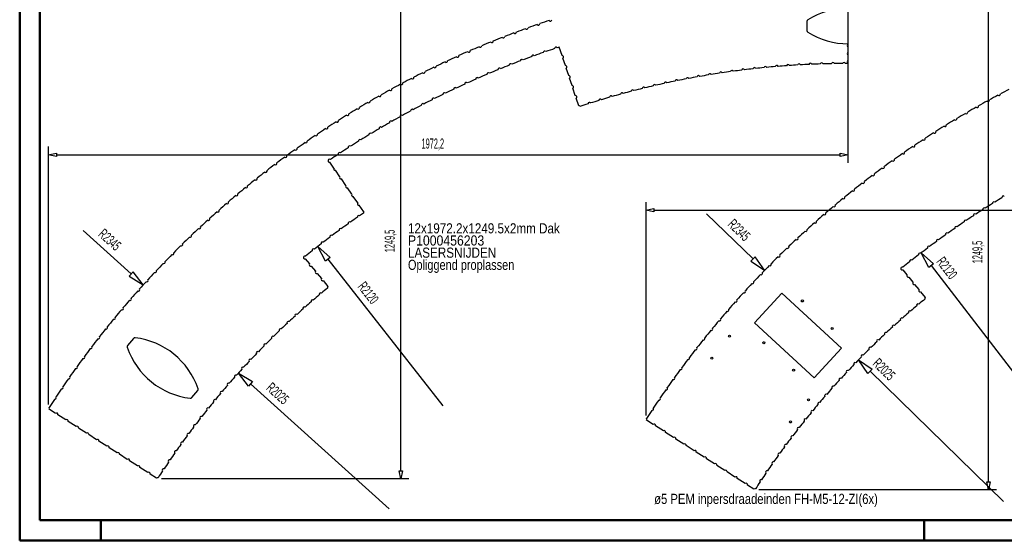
# Model space of a CAD drawing. Extents: x -12664 to -8584, y 4186 to 7036.
# Tile 1 of 35: x -12664 to -10237, y 4186 to 5471. Entities that reach past the tile are written whole.
import ezdxf
from ezdxf.enums import TextEntityAlignment as Align

# ---------------------------------------------------------------- set-up
doc = ezdxf.new("R2010")
doc.units = 0
doc.header["$MEASUREMENT"] = 0
for name, color, linetype in [('DIM49', 4, 'CONTINUOUS'), ('LE_GREEN', 3, 'CONTINUOUS'), ('TXT_ALL', 7, 'CONTINUOUS'), ('TXT_DIM49', 2, 'CONTINUOUS')]:
    doc.layers.add(name, color=color, linetype=linetype)
doc.layers.add('LE_ALL', color=7, linetype='CONTINUOUS', lineweight=50)

# ---------------------------------------------------------------- blocks, each defined once
blk = doc.blocks.new('_D20', base_point=(-12593.8, 4511.1))
at = {"layer": 'DIM49', "color": 1}
for p, q in [((-10621.5, 5117.5), (-10621.5, 5577.5)), ((-12593.8, 5157.5), (-12593.8, 4521.1)), ((-12593.8, 5137.5), (-12573.8, 5141.5)), ((-12573.8, 5133.5), (-12593.8, 5137.5)), ((-12573.8, 5141.5), (-12573.8, 5133.5)), ((-12573.8, 5137.5), (-10641.5, 5137.5)), ((-10641.5, 5133.5), (-10641.5, 5141.5)), ((-10641.5, 5141.5), (-10621.5, 5137.5)), ((-10621.5, 5137.5), (-10641.5, 5133.5))]:
    blk.add_line(p, q, dxfattribs=at)
at = {"layer": 'TXT_DIM49', "width": 0.526}
blk.add_text('1972,2', height=25, rotation=0, dxfattribs=at).set_placement((-11645.8, 5152.5), align=Align.CENTER)
blk = doc.blocks.new('_D21', base_point=(-12324.6, 4338))
at = {"layer": 'DIM49', "color": 1}
for p, q in [((-11744.6, 5587.5), (-10631.5, 5587.5)), ((-11728.6, 5567.5), (-11724.6, 5587.5)), ((-11724.6, 5587.5), (-11720.6, 5567.5)), ((-11720.6, 5567.5), (-11728.6, 5567.5)), ((-11724.6, 4358), (-11724.6, 5567.5)), ((-11724.6, 4338), (-11728.6, 4358)), ((-11728.6, 4358), (-11720.6, 4358)), ((-11720.6, 4358), (-11724.6, 4338)), ((-11704.6, 4338), (-12314.6, 4338))]:
    blk.add_line(p, q, dxfattribs=at)
at = {"layer": 'TXT_DIM49', "width": 0.526}
blk.add_text('1249,5', height=25, rotation=90, dxfattribs=at).set_placement((-11739.6, 4924.7), align=Align.CENTER)
blk = doc.blocks.new('_D22', base_point=(-12125, 4599))
at = {"layer": 'DIM49', "color": 1}
for p, q in [((-12125, 4599), (-12090.3, 4577.8)), ((-12100.4, 4566.7), (-12125, 4599)), ((-12090.3, 4577.8), (-12100.4, 4566.7)), ((-12095.3, 4572.2), (-11753.8, 4264.1))]:
    blk.add_line(p, q, dxfattribs=at)
at = {"layer": 'TXT_DIM49', "width": 0.602}
blk.add_text('R2025', height=25, rotation=317.9425, dxfattribs=at).set_placement((-12036.4, 4539.3), align=Align.CENTER)
blk = doc.blocks.new('_D23', base_point=(-12359.8, 4816.5))
at = {"layer": 'DIM49', "color": 1}
for p, q in [((-12389.5, 4843.3), (-12508.1, 4950.7)), ((-12384.5, 4848.9), (-12394.5, 4837.8)), ((-12394.5, 4837.8), (-12359.8, 4816.5)), ((-12359.8, 4816.5), (-12384.5, 4848.9))]:
    blk.add_line(p, q, dxfattribs=at)
at = {"layer": 'TXT_DIM49', "width": 0.602}
blk.add_text('R2345', height=25, rotation=317.8405, dxfattribs=at).set_placement((-12450.4, 4918.7), align=Align.CENTER)
blk = doc.blocks.new('_D24', base_point=(-11929.2, 4911.2))
at = {"layer": 'DIM49', "color": 1}
for p, q in [((-11929.2, 4911.2), (-11898.6, 4884.3)), ((-11910.4, 4875.1), (-11929.2, 4911.2)), ((-11898.6, 4884.3), (-11910.4, 4875.1)), ((-11904.5, 4879.7), (-11620.8, 4517.6))]:
    blk.add_line(p, q, dxfattribs=at)
at = {"layer": 'TXT_DIM49', "width": 0.578}
blk.add_text('R2120', height=25, rotation=308.0849, dxfattribs=at).set_placement((-11814.6, 4789.2), align=Align.CENTER)
blk = doc.blocks.new('_D25', base_point=(-11121, 4483.9))
at = {"layer": 'DIM49', "color": 1}
for p, q in [((-9148.7, 4980.6), (-9148.7, 5550.3)), ((-11121, 5020.6), (-11121, 4493.9)), ((-11121, 5000.6), (-11101, 5004.6)), ((-11101, 4996.6), (-11121, 5000.6)), ((-11101, 5004.6), (-11101, 4996.6)), ((-11101, 5000.6), (-9168.7, 5000.6)), ((-9168.7, 4996.6), (-9168.7, 5004.6)), ((-9168.7, 5004.6), (-9148.7, 5000.6)), ((-9148.7, 5000.6), (-9168.7, 4996.6))]:
    blk.add_line(p, q, dxfattribs=at)
at = {"layer": 'TXT_DIM49', "width": 0.526}
blk.add_text('1972,2', height=25, rotation=360, dxfattribs=at).set_placement((-10173, 5015.6), align=Align.CENTER)
blk = doc.blocks.new('_D26', base_point=(-10851.8, 4310.8))
at = {"layer": 'DIM49', "color": 1}
for p, q in [((-10295.8, 5560.3), (-9158.7, 5560.3)), ((-10279.8, 5540.3), (-10275.8, 5560.3)), ((-10275.8, 5560.3), (-10271.8, 5540.3)), ((-10271.8, 5540.3), (-10279.8, 5540.3)), ((-10275.8, 4330.8), (-10275.8, 5540.3)), ((-10275.8, 4310.8), (-10279.8, 4330.8)), ((-10279.8, 4330.8), (-10271.8, 4330.8)), ((-10271.8, 4330.8), (-10275.8, 4310.8)), ((-10255.8, 4310.8), (-10841.8, 4310.8))]:
    blk.add_line(p, q, dxfattribs=at)
at = {"layer": 'TXT_DIM49', "width": 0.526}
blk.add_text('1249,5', height=25, rotation=90, dxfattribs=at).set_placement((-10290.8, 4897.4), align=Align.CENTER)
blk = doc.blocks.new('_D27', base_point=(-10596.4, 4631.3))
at = {"layer": 'DIM49', "color": 1}
for p, q in [((-10596.4, 4631.3), (-10562.5, 4608.7)), ((-10573, 4598), (-10596.4, 4631.3)), ((-10562.5, 4608.7), (-10573, 4598)), ((-10567.8, 4603.3), (-10238.9, 4281.7))]:
    blk.add_line(p, q, dxfattribs=at)
at = {"layer": 'TXT_DIM49', "width": 0.602}
blk.add_text('R2025', height=25, rotation=315.6333, dxfattribs=at).set_placement((-10542.1, 4599.2), align=Align.CENTER)
blk = doc.blocks.new('_D28', base_point=(-10441.6, 4895.5))
at = {"layer": 'DIM49', "color": 1}
for p, q in [((-10441.6, 4895.5), (-10411.3, 4868.3)), ((-10423.1, 4859.2), (-10441.6, 4895.5)), ((-10411.3, 4868.3), (-10423.1, 4859.2)), ((-10417.2, 4863.8), (-10136.7, 4499.2))]:
    blk.add_line(p, q, dxfattribs=at)
at = {"layer": 'TXT_DIM49', "width": 0.578}
blk.add_text('R2120', height=25, rotation=307.5775, dxfattribs=at).set_placement((-10388.1, 4850.6), align=Align.CENTER)
blk = doc.blocks.new('_D29', base_point=(-10827.8, 4852.4))
at = {"layer": 'DIM49', "color": 1}
for p, q in [((-10856.4, 4880.3), (-10971, 4992)), ((-10851.2, 4885.7), (-10861.6, 4874.9)), ((-10827.8, 4852.4), (-10851.2, 4885.7)), ((-10861.6, 4874.9), (-10827.8, 4852.4))]:
    blk.add_line(p, q, dxfattribs=at)
at = {"layer": 'TXT_DIM49', "width": 0.602}
blk.add_text('R2345', height=25, rotation=315.7251, dxfattribs=at).set_placement((-10899.2, 4942.9), align=Align.CENTER)

msp = doc.modelspace()

# ---------------------------------------------------------------- linework, layer by layer
at = {"layer": 'LE_ALL', "color": 1}
for p, q in [((-12464.3, 4236.2), (-12464.3, 4186.2)), ((-10434.3, 4236.2), (-10434.3, 4186.2))]:
    msp.add_line(p, q, dxfattribs=at)
at = {"layer": 'LE_ALL', "color": 10}
for points in [[(-12664.3, 4186.2), (-8584.3, 4186.2), (-8584.3, 7036.2), (-12664.3, 7036.2), (-12664.3, 4186.2)], [(-12614.3, 4236.2), (-8634.3, 4236.2), (-8634.3, 6986.2), (-12614.3, 6986.2), (-12614.3, 4236.2)]]:
    msp.add_lwpolyline(points, dxfattribs=at)
at = {"layer": 'LE_GREEN'}
for p, q in [((-10723.5, 5466.4), (-10723.5, 5443.7)), ((-10621.5, 5410.1), (-10621.5, 5411.1)), ((-10621.5, 5390.1), (-10621.5, 5403.4)), ((-11318.9, 5357.4), (-11324.9, 5375.7)), ((-10621.5, 5370.1), (-10621.5, 5383.4)), ((-11310.8, 5332.7), (-11316.8, 5351)), ((-10621.5, 5362.5), (-10621.5, 5363.4)), ((-11302.6, 5308), (-11308.7, 5326.3)), ((-11294.5, 5283.3), (-11300.5, 5301.6)), ((-11286.2, 5258.1), (-11292.4, 5276.9)), ((-11889.5, 5104.7), (-11899.5, 5119.4)), ((-11874.8, 5083.2), (-11885.7, 5099.2)), ((-11860.2, 5061.7), (-11871, 5077.7)), ((-11845.6, 5040.2), (-11856.4, 5056.2)), ((-11830.9, 5018.7), (-11841.8, 5034.7)), ((-11816, 4996.8), (-11827.1, 5013.2)), ((-11960.1, 4880.9), (-11949.7, 4868)), ((-11945.4, 4862.9), (-11934.9, 4850)), ((-11930.7, 4844.8), (-11920.2, 4832)), ((-10487.3, 4853.6), (-10476.9, 4840.8)), ((-10472.6, 4835.6), (-10462.1, 4822.8)), ((-11916, 4826.8), (-11904.3, 4812.6)), ((-10457.9, 4817.6), (-10447.4, 4804.8)), ((-10852.8, 4722.5), (-10785, 4795.9)), ((-10785, 4795.9), (-10638.1, 4660.1)), ((-10443.2, 4799.6), (-10431.6, 4785.4)), ((-10706, 4586.7), (-10852.8, 4722.5)), ((-12384, 4684.3), (-12398.2, 4666.7)), ((-10638.1, 4660.1), (-10706, 4586.7)), ((-12239.7, 4538.3), (-12225.4, 4555.9)), ((-12575.6, 4499.4), (-12591.7, 4509.8)), ((-12550.3, 4483.2), (-12569.9, 4495.8)), ((-12525.1, 4466.9), (-12544.7, 4479.5)), ((-11102.8, 4472.2), (-11118.9, 4482.5)), ((-11077.5, 4456), (-11097.1, 4468.6)), ((-12499.9, 4450.7), (-12519.5, 4463.3)), ((-12474.6, 4434.5), (-12494.2, 4447.1)), ((-11052.3, 4439.7), (-11071.9, 4452.3)), ((-12449.4, 4418.2), (-12469, 4430.8)), ((-11027.1, 4423.5), (-11046.7, 4436.1)), ((-11001.9, 4407.3), (-11021.4, 4419.9)), ((-12424.2, 4402), (-12443.8, 4414.6)), ((-12399, 4385.8), (-12418.5, 4398.4)), ((-10976.6, 4391), (-10996.2, 4403.6)), ((-12373.7, 4369.6), (-12393.3, 4382.2)), ((-10951.4, 4374.8), (-10971, 4387.4)), ((-10926.2, 4358.6), (-10945.7, 4371.2)), ((-12348.5, 4353.3), (-12368.1, 4365.9)), ((-12326.7, 4339.3), (-12342.8, 4349.7)), ((-10900.9, 4342.4), (-10920.5, 4355)), ((-10875.7, 4326.1), (-10895.3, 4338.7)), ((-10854, 4312.1), (-10870.1, 4322.5))]:
    msp.add_line(p, q, dxfattribs=at)
msp.add_lwpolyline([(-11327.1, 5382.1), (-11334, 5403.1, 0.000612), (-11339.3, 5401.3)], format="xyb", dxfattribs=at)
for centre in [(-10734.7, 4776.7), (-10661.2, 4708.8), (-10914.2, 4689.9), (-10829.7, 4673.8), (-10958.2, 4635.5), (-10756.3, 4606), (-10719.9, 4532.6), (-10763.9, 4478.2)]:
    msp.add_circle(centre, 2.5, dxfattribs=at)
for centre, radius, start, end in [((-10621.5, 5311.4), 187.6, 90, 122.1743), ((-10621.5, 3242.5), 2345, 108.3315, 108.9176), ((-11356.2, 5470.5), 3.5, -145.1079, 1.607), ((-10719, 5466.4), 4.5, 122.1737, 179.9997), ((-10621.5, 3242.5), 2345, 110.5815, 111.1677), ((-11443.1, 5440), 3.5, -142.8579, 3.8571), ((-10621.5, 3242.5), 2345, 109.8315, 110.4176), ((-11414.3, 5450.5), 3.5, -143.6079, 3.1071), ((-10621.5, 3242.5), 2345, 109.0815, 109.6676), ((-11385.3, 5460.7), 3.5, -144.3579, 2.357), ((-10719, 5443.7), 4.5, 180, -122.1743), ((-10621.5, 5598.7), 187.6, -122.1743, -90), ((-10621.5, 3242.5), 2345, 112.0815, 112.6677), ((-11500.4, 5417.7), 3.5, -141.3579, 5.3571), ((-10621.5, 3242.5), 2345, 111.3315, 111.9177), ((-11471.8, 5429), 3.5, -142.1079, 4.6071), ((-10621.5, 3242.5), 2345, 113.5815, 114.1677), ((-11557, 5393.9), 3.5, -139.8579, 6.8571), ((-10621.5, 3242.5), 2345, 112.8315, 113.4177), ((-11528.7, 5406), 3.5, -140.6079, 6.1071), ((-10621.5, 3242.5), 2275, 109.3093, 109.8903), ((-11370.3, 5389.7), 3.5, 35.7841, -177.3345), ((-10621.5, 3242.5), 2275, 108.5593, 109.1403), ((-11342.1, 5399.3), 3.5, 35.0341, -178.0845), ((-10620.5, 5406.8), 3.5, 106.6016, -106.6015), ((-10620.5, 5386.8), 3.5, 106.6016, -106.6015), ((-10621.5, 3242.5), 2345, 115.0816, 115.6677), ((-11613, 5368.7), 3.5, -138.3579, 8.3571), ((-10621.5, 3242.5), 2345, 114.3316, 114.9177), ((-11585.1, 5381.5), 3.5, -139.1079, 7.6071), ((-10621.5, 3242.5), 2275, 110.8093, 111.3903), ((-11426.3, 5369.4), 3.5, 37.2841, -175.8345), ((-10621.5, 3242.5), 2275, 110.0593, 110.6403), ((-11398.4, 5379.7), 3.5, 36.5341, -176.5845), ((-11326.9, 5378.6), 3.5, -55.1495, 91.6495), ((-10659.5, 5361.2), 3.5, 17.5832, 164.4685), ((-10631.8, 5361.5), 3.5, 16.8332, 163.7185), ((-10620.5, 5366.8), 3.5, 106.6016, -106.6015), ((-11668.3, 5342), 3.5, -136.8578, 9.8571), ((-10621.5, 3242.5), 2345, 115.8316, 116.4177), ((-11640.7, 5355.6), 3.5, -137.6079, 9.1071), ((-10621.5, 3242.5), 2275, 112.3093, 112.8903), ((-11481.7, 5347.6), 3.5, 38.7841, -174.3345), ((-10621.5, 3242.5), 2275, 111.5593, 112.1403), ((-11454, 5358.7), 3.5, 38.0341, -175.0845), ((-11318.8, 5353.9), 3.5, -55.1495, 91.6495), ((-10935.7, 5338.1), 3.5, 25.0832, 171.9685), ((-10621.5, 3242.5), 2120, 97.8677, 98.4364), ((-10908.3, 5342), 3.5, 24.3332, 171.2185), ((-10621.5, 3242.5), 2120, 97.1177, 97.6864), ((-10880.8, 5345.6), 3.5, 23.5832, 170.4685), ((-10621.5, 3242.5), 2120, 96.3677, 96.9364), ((-10853.2, 5348.8), 3.5, 22.8332, 169.7185), ((-10621.5, 3242.5), 2120, 95.6177, 96.1864), ((-10825.6, 5351.7), 3.5, 22.0832, 168.9685), ((-10621.5, 3242.5), 2120, 94.8677, 95.4364), ((-10798, 5354.2), 3.5, 21.3332, 168.2185), ((-10621.5, 3242.5), 2120, 94.1177, 94.6864), ((-10770.3, 5356.3), 3.5, 20.5832, 167.4685), ((-10621.5, 3242.5), 2120, 93.3677, 93.9364), ((-10742.7, 5358.1), 3.5, 19.8332, 166.7185), ((-10621.5, 3242.5), 2120, 92.6177, 93.1864), ((-10715, 5359.5), 3.5, 19.0832, 165.9685), ((-10621.5, 3242.5), 2120, 91.8677, 92.4364), ((-10687.2, 5360.5), 3.5, 18.3332, 165.2185), ((-10621.5, 3242.5), 2120, 91.1177, 91.6864), ((-10621.5, 3242.5), 2120, 90.3677, 90.9364), ((-10621.5, 3242.5), 2120, 90, 90.1864), ((-10621.5, 3242.5), 2345, 117.3316, 117.9177), ((-11695.7, 5328.2), 3.5, -136.1078, 10.6071), ((-10621.5, 3242.5), 2345, 116.5816, 117.1677), ((-10621.5, 3242.5), 2275, 113.8093, 114.3903), ((-11536.5, 5324.3), 3.5, 40.2841, -172.8345), ((-10621.5, 3242.5), 2275, 113.0593, 113.6403), ((-11509.1, 5336.1), 3.5, 39.5341, -173.5845), ((-11310.7, 5329.2), 3.5, -55.1495, 91.6495), ((-11072.1, 5313.1), 3.5, 28.8332, 175.7185), ((-10621.5, 3242.5), 2120, 101.6177, 102.1864), ((-11045, 5318.8), 3.5, 28.0832, 174.9685), ((-10621.5, 3242.5), 2120, 100.8677, 101.4364), ((-11017.8, 5324.1), 3.5, 27.3332, 174.2185), ((-10621.5, 3242.5), 2120, 100.1177, 100.6864), ((-10990.5, 5329.2), 3.5, 26.5832, 173.4685), ((-10621.5, 3242.5), 2120, 99.3677, 99.9364), ((-10963.1, 5333.8), 3.5, 25.8332, 172.7185), ((-10621.5, 3242.5), 2120, 98.6177, 99.1864), ((-10621.5, 3242.5), 2345, 118.8316, 119.4177), ((-11749.9, 5299.3), 3.5, -134.6078, 12.1072), ((-10621.5, 3242.5), 2345, 118.0816, 118.6677), ((-11722.9, 5313.9), 3.5, -135.3578, 11.3572), ((-10621.5, 3242.5), 2275, 115.3093, 115.8903), ((-11590.7, 5299.7), 3.5, 41.7841, -171.3345), ((-10621.5, 3242.5), 2275, 114.5593, 115.1403), ((-11563.6, 5312.2), 3.5, 41.0341, -172.0845), ((-11302.5, 5304.5), 3.5, -55.1495, 91.6495), ((-10621.5, 3242.5), 2120, 104.6177, 105.1864), ((-11153.1, 5293.8), 3.5, 31.0832, 177.9685), ((-10621.5, 3242.5), 2120, 103.8677, 104.4364), ((-11126.2, 5300.6), 3.5, 30.3332, 177.2185), ((-10621.5, 3242.5), 2120, 103.1177, 103.6864), ((-11099.2, 5307), 3.5, 29.5832, 176.4685), ((-10621.5, 3242.5), 2120, 102.3677, 102.9364), ((-9148.7, 3215.3), 2345, 117.3316, 117.9177), ((-11803.4, 5269.1), 3.5, -133.1078, 13.6072), ((-10621.5, 3242.5), 2345, 119.5816, 120.1678), ((-11776.8, 5284.4), 3.5, -133.8578, 12.8572), ((-10621.5, 3242.5), 2275, 116.8093, 117.3903), ((-11644.2, 5273.6), 3.5, 43.2841, -169.8345), ((-10621.5, 3242.5), 2275, 116.0593, 116.6403), ((-11617.5, 5286.8), 3.5, 42.5341, -170.5845), ((-11294.4, 5279.8), 3.5, -55.1495, 91.6495), ((-10621.5, 3242.5), 2120, 106.8677, 107.4364), ((-11233.2, 5271.3), 3.5, 33.3332, -179.7815), ((-10621.5, 3242.5), 2120, 106.1177, 106.6864), ((-11206.6, 5279.2), 3.5, 32.5832, 179.4685), ((-10621.5, 3242.5), 2120, 105.3677, 105.9364), ((-11179.9, 5286.6), 3.5, 31.8332, 178.7185), ((-9148.7, 3215.3), 2345, 118.8316, 119.4177), ((-10277.1, 5272.1), 3.5, -134.6078, 12.1072), ((-9148.7, 3215.3), 2345, 118.0816, 118.6677), ((-10250.1, 5286.7), 3.5, -135.3578, 11.3572), ((-10621.5, 3242.5), 2345, 121.0816, 121.6678), ((-11829.8, 5253.4), 3.5, -132.3578, 14.3572), ((-10621.5, 3242.5), 2345, 120.3316, 120.9178), ((-10621.5, 3242.5), 2275, 118.3093, 118.8903), ((-11697, 5246.1), 3.5, 44.7841, -168.3345), ((-10621.5, 3242.5), 2275, 117.5593, 118.1403), ((-11670.7, 5260), 3.5, 44.0341, -169.0845), ((-11286.1, 5254.6), 3.5, 34.8332, 91.6495), ((-10621.5, 3242.5), 2120, 107.6177, 108.1864), ((-11259.7, 5263.1), 3.5, 34.0832, -179.0315), ((-9148.7, 3215.3), 2345, 119.5816, 120.1678), ((-10304, 5257.2), 3.5, -133.8578, 12.8572), ((-11882, 5221.1), 3.5, -130.8578, 15.8572), ((-10621.5, 3242.5), 2345, 121.8316, 122.4178), ((-11856, 5237.5), 3.5, -131.6078, 15.1072), ((-11749.1, 5217.3), 3.5, 46.2841, -166.8345), ((-10621.5, 3242.5), 2275, 119.0593, 119.6403), ((-11723.1, 5231.9), 3.5, 45.5341, -167.5845), ((-9148.7, 3215.3), 2345, 121.0816, 121.6678), ((-10357, 5226.2), 3.5, -132.3578, 14.3572), ((-9148.7, 3215.3), 2345, 120.3316, 120.9178), ((-10330.6, 5241.9), 3.5, -133.1078, 13.6072), ((-10621.5, 3242.5), 2345, 123.3317, 123.9178), ((-11907.8, 5204.5), 3.5, -130.1078, 16.6072), ((-10621.5, 3242.5), 2345, 122.5816, 123.1678), ((-10621.5, 3242.5), 2275, 120.5593, 121.1403), ((-11774.8, 5202.4), 3.5, 47.0341, -166.0845), ((-10621.5, 3242.5), 2275, 119.8093, 120.3903), ((-10409.2, 5193.9), 3.5, -130.8578, 15.8572), ((-9148.7, 3215.3), 2345, 121.8316, 122.4178), ((-10383.2, 5210.2), 3.5, -131.6078, 15.1072), ((-11958.7, 5170.1), 3.5, -128.6077, 18.1072), ((-10621.5, 3242.5), 2345, 124.0817, 124.6678), ((-11933.4, 5187.4), 3.5, -129.3578, 17.3572), ((-10621.5, 3242.5), 2275, 122.0593, 122.6403), ((-11825.7, 5171.5), 3.5, 48.5341, -164.5845), ((-10621.5, 3242.5), 2275, 121.3093, 121.8903), ((-11800.4, 5187.1), 3.5, 47.7841, -165.3345), ((-9148.7, 3215.3), 2345, 123.3317, 123.9178), ((-10435, 5177.2), 3.5, -130.1078, 16.6072), ((-9148.7, 3215.3), 2345, 122.5816, 123.1678), ((-10621.5, 3242.5), 2345, 125.5817, 126.1678), ((-11983.9, 5152.4), 3.5, -127.8577, 18.8572), ((-10621.5, 3242.5), 2345, 124.8317, 125.4178), ((-10621.5, 3242.5), 2275, 122.8093, 123.3903), ((-11850.9, 5155.6), 3.5, 49.2841, -163.8345), ((-9148.7, 3215.3), 2345, 124.0817, 124.6678), ((-10460.6, 5160.2), 3.5, -129.3578, 17.3572), ((-10621.5, 3242.5), 2345, 126.3317, 126.9178), ((-12008.7, 5134.4), 3.5, -127.1077, 19.6072), ((-11900.5, 5122.7), 3.5, 50.7841, -72.3515), ((-10621.5, 3242.5), 2275, 123.5593, 124.1403), ((-11875.8, 5139.3), 3.5, 50.0341, -163.0845), ((-9148.7, 3215.3), 2345, 125.5817, 126.1678), ((-10511.1, 5125.2), 3.5, -127.8577, 18.8572), ((-9148.7, 3215.3), 2345, 124.8317, 125.4178), ((-10485.9, 5142.9), 3.5, -128.6077, 18.1072), ((-12057.8, 5097.5), 3.5, -125.6077, 21.1073), ((-10621.5, 3242.5), 2345, 127.0817, 127.6678), ((-12033.4, 5116.1), 3.5, -126.3577, 20.3573), ((-11886.7, 5102.5), 3.5, 140.8515, -72.3515), ((-9148.7, 3215.3), 2345, 126.3317, 126.9178), ((-10536, 5107.2), 3.5, -127.1077, 19.6072), ((-10621.5, 3242.5), 2345, 128.5817, 129.1679), ((-12082, 5078.5), 3.5, -124.8577, 21.8573), ((-10621.5, 3242.5), 2345, 127.8317, 128.4178), ((-11872.1, 5081), 3.5, 140.8515, -72.3515), ((-9148.7, 3215.3), 2345, 127.0817, 127.6678), ((-10560.6, 5088.9), 3.5, -126.3577, 20.3573), ((-10621.5, 3242.5), 2345, 129.3317, 129.9179), ((-12105.9, 5059.2), 3.5, -124.1077, 22.6073), ((-11857.5, 5059.5), 3.5, 140.8515, -72.3515), ((-10609.2, 5051.3), 3.5, -124.8577, 21.8573), ((-9148.7, 3215.3), 2345, 127.8317, 128.4178), ((-10585, 5070.3), 3.5, -125.6077, 21.1073), ((-10621.5, 3242.5), 2345, 130.0817, 130.6679), ((-12129.5, 5039.7), 3.5, -123.3577, 23.3573), ((-11842.8, 5038), 3.5, 140.8515, -72.3515), ((-9148.7, 3215.3), 2345, 129.3317, 129.9179), ((-10633.1, 5032), 3.5, -124.1077, 22.6073), ((-9148.7, 3215.3), 2345, 128.5817, 129.1679), ((-9148.7, 3215.3), 2120, 121.0636, 121.6323), ((-10239.3, 5032.2), 3.5, 47.5292, -165.5832), ((-12176, 4999.6), 3.5, -121.8577, 24.8573), ((-10621.5, 3242.5), 2345, 130.8317, 131.4179), ((-12152.9, 5019.8), 3.5, -122.6077, 24.1073), ((-11828.2, 5016.5), 3.5, 140.8515, -72.3515), ((-9148.7, 3215.3), 2345, 130.0817, 130.6679), ((-10656.7, 5012.5), 3.5, -123.3577, 23.3573), ((-9148.7, 3215.3), 2120, 122.5636, 123.1323), ((-10286.4, 5003), 3.5, 49.0292, -164.0832), ((-9148.7, 3215.3), 2120, 121.8136, 122.3823), ((-10262.9, 5017.7), 3.5, 48.2792, -164.8332), ((-12198.9, 4979.1), 3.5, -121.1077, 25.6073), ((-10621.5, 3242.5), 2345, 131.5817, 132.1679), ((-10621.5, 3242.5), 2120, 124.8136, 125.3823), ((-11828.5, 4984.2), 3.5, 51.2792, -161.8332), ((-10621.5, 3242.5), 2120, 124.3136, 124.6323), ((-11813.3, 4994.6), 3.5, 140.8515, -162.3332), ((-9148.7, 3215.3), 2345, 130.8317, 131.4179), ((-10680.1, 4992.6), 3.5, -122.6077, 24.1073), ((-9148.7, 3215.3), 2120, 123.3136, 123.8823), ((-10309.7, 4987.9), 3.5, 49.7792, -163.3332), ((-10621.5, 3242.5), 2345, 133.0818, 133.6679), ((-12221.5, 4958.3), 3.5, -120.3577, 26.3573), ((-10621.5, 3242.5), 2345, 132.3318, 132.9179), ((-11873.7, 4952), 3.5, 52.7792, -160.3332), ((-10621.5, 3242.5), 2120, 125.5636, 126.1323), ((-11851.2, 4968.2), 3.5, 52.0292, -161.0832), ((-10726.1, 4951.9), 3.5, -121.1077, 25.6073), ((-9148.7, 3215.3), 2345, 131.5817, 132.1679), ((-10703.2, 4972.4), 3.5, -121.8577, 24.8573), ((-9148.7, 3215.3), 2120, 124.8136, 125.3823), ((-10355.7, 4956.9), 3.5, 51.2792, -161.8332), ((-9148.7, 3215.3), 2120, 124.0636, 124.6323), ((-10332.8, 4972.6), 3.5, 50.5292, -162.5832), ((-10621.5, 3242.5), 2345, 133.8318, 134.4179), ((-12243.8, 4937.2), 3.5, -119.6076, 27.1073), ((-10621.5, 3242.5), 2120, 127.0636, 127.6323), ((-11896, 4935.4), 3.5, 53.5292, -159.5832), ((-10621.5, 3242.5), 2120, 126.3136, 126.8823), ((-9148.7, 3215.3), 2345, 133.0818, 133.6679), ((-10748.7, 4931.1), 3.5, -120.3577, 26.3573), ((-9148.7, 3215.3), 2345, 132.3318, 132.9179), ((-10400.9, 4924.8), 3.5, 52.7792, -160.3332), ((-9148.7, 3215.3), 2120, 125.5636, 126.1323), ((-10378.4, 4941), 3.5, 52.0292, -161.0832), ((-10621.5, 3242.5), 2345, 134.5818, 135.1679), ((-12265.9, 4915.8), 3.5, -118.8576, 27.8573), ((-11939.9, 4901.5), 3.5, 55.0292, -158.0832), ((-10621.5, 3242.5), 2120, 127.8136, 128.3823), ((-11918, 4918.6), 3.5, 54.2792, -158.8332), ((-9148.7, 3215.3), 2345, 133.8318, 134.4179), ((-10771, 4910), 3.5, -119.6076, 27.1073), ((-9148.7, 3215.3), 2120, 127.0636, 127.6323), ((-10423.2, 4908.2), 3.5, 53.5292, -159.5832), ((-9148.7, 3215.3), 2120, 126.3136, 126.8823), ((-10621.5, 3242.5), 2345, 135.3318, 135.9179), ((-12287.6, 4894.1), 3.5, -118.1076, 28.6073), ((-11961.5, 4884.1), 3.5, 55.7792, -67.3515), ((-10621.5, 3242.5), 2120, 128.5636, 129.1323), ((-9148.7, 3215.3), 2345, 134.5818, 135.1679), ((-10793.1, 4888.6), 3.5, -118.8576, 27.8573), ((-9148.7, 3215.3), 2120, 127.8136, 128.3823), ((-10445.2, 4891.4), 3.5, 54.2792, -158.8332), ((-10621.5, 3242.5), 2345, 136.0818, 136.6679), ((-12309.1, 4872.2), 3.5, -117.3576, 29.3574), ((-11946.8, 4866.1), 3.5, 145.8515, -67.3515), ((-9148.7, 3215.3), 2345, 135.3318, 135.9179), ((-10814.8, 4866.9), 3.5, -118.1076, 28.6073), ((-10488.7, 4856.9), 3.5, 55.7792, -67.3515), ((-9148.7, 3215.3), 2120, 128.5636, 129.1323), ((-10467.1, 4874.3), 3.5, 55.0292, -158.0832), ((-10621.5, 3242.5), 2345, 136.8318, 137.4179), ((-12330.3, 4850), 3.5, -116.6076, 30.1074), ((-11932, 4848.1), 3.5, 145.8515, -67.3515), ((-11917.3, 4830.1), 3.5, 145.8515, -67.3515), ((-9148.7, 3215.3), 2345, 136.0818, 136.6679), ((-10836.3, 4845), 3.5, -117.3576, 29.3574), ((-10474, 4838.9), 3.5, 145.8515, -67.3515), ((-12371.8, 4804.7), 3.5, -115.1076, 31.6074), ((-10621.5, 3242.5), 2345, 137.5818, 138.168), ((-12351.2, 4827.5), 3.5, -115.8576, 30.8574), ((-10621.5, 3242.5), 2025, 129.3449, 129.9051), ((-11902.1, 4809.9), 3.5, 129.25, -157.3041), ((-9148.7, 3215.3), 2345, 136.8318, 137.4179), ((-10857.5, 4822.8), 3.5, -116.6076, 30.1074), ((-10459.3, 4820.9), 3.5, 145.8515, -67.3515), ((-12392.1, 4781.6), 3.5, -114.3576, 32.3574), ((-10621.5, 3242.5), 2345, 138.3318, 138.918), ((-10621.5, 3242.5), 2025, 130.0949, 130.6551), ((-11922.5, 4793), 3.5, 56.5541, -156.5541), ((-9148.7, 3215.3), 2345, 137.5818, 138.168), ((-10878.4, 4800.2), 3.5, -115.8576, 30.8574), ((-10444.5, 4802.9), 3.5, 145.8515, -67.3515), ((-10429.3, 4782.7), 3.5, 129.25, -157.3041), ((-12412.1, 4758.3), 3.5, -113.6076, 33.1074), ((-10621.5, 3242.5), 2345, 139.0818, 139.668), ((-11962.7, 4758.4), 3.5, 58.0541, -155.0541), ((-10621.5, 3242.5), 2025, 130.8449, 131.4051), ((-11942.7, 4775.8), 3.5, 57.3041, -155.8041), ((-9148.7, 3215.3), 2345, 138.3318, 138.918), ((-10899, 4777.5), 3.5, -115.1076, 31.6074), ((-9148.7, 3215.3), 2025, 130.0949, 130.6551), ((-10449.7, 4765.8), 3.5, 56.5541, -156.5541), ((-9148.7, 3215.3), 2025, 129.3449, 129.9051), ((-12431.8, 4734.8), 3.5, -112.8576, 33.8574), ((-10621.5, 3242.5), 2345, 139.8318, 140.418), ((-10621.5, 3242.5), 2025, 132.3449, 132.9051), ((-11982.4, 4740.7), 3.5, 58.8041, -154.3041), ((-10621.5, 3242.5), 2025, 131.5949, 132.1551), ((-9148.7, 3215.3), 2345, 139.0818, 139.668), ((-10919.3, 4754.4), 3.5, -114.3576, 32.3574), ((-10489.9, 4731.2), 3.5, 58.0541, -155.0541), ((-9148.7, 3215.3), 2025, 130.8449, 131.4051), ((-10469.9, 4748.6), 3.5, 57.3041, -155.8041), ((-12451.1, 4710.9), 3.5, -112.1076, 34.6074), ((-10621.5, 3242.5), 2345, 140.5819, 141.168), ((-10621.5, 3242.5), 2025, 133.0949, 133.6551), ((-12001.9, 4722.8), 3.5, 59.5541, -153.5541), ((-10959, 4707.6), 3.5, -112.8576, 33.8574), ((-9148.7, 3215.3), 2345, 139.8318, 140.418), ((-10939.3, 4731.1), 3.5, -113.6076, 33.1074), ((-9148.7, 3215.3), 2025, 132.3449, 132.9051), ((-10509.6, 4713.5), 3.5, 58.8041, -154.3041), ((-9148.7, 3215.3), 2025, 131.5949, 132.1551), ((-12470.2, 4686.9), 3.5, -111.3576, 35.3574), ((-10621.5, 3242.5), 2345, 141.3319, 141.918), ((-12380.5, 4681.5), 4.5, 83.1737, 140.9997), ((-12402.2, 4499.7), 187.6, 18.8257, 83.1743), ((-12040.2, 4686.1), 3.5, 61.0541, -152.0541), ((-10621.5, 3242.5), 2025, 133.8449, 134.4051), ((-12021.2, 4704.6), 3.5, 60.3041, -152.8041), ((-10978.4, 4683.7), 3.5, -112.1076, 34.6074), ((-9148.7, 3215.3), 2345, 140.5819, 141.168), ((-9148.7, 3215.3), 2025, 133.0949, 133.6551), ((-10529.1, 4695.6), 3.5, 59.5541, -153.5541), ((-12489, 4662.5), 3.5, -110.6075, 36.1074), ((-10621.5, 3242.5), 2345, 142.0819, 142.668), ((-12394.7, 4663.8), 4.5, 141, -161.1743), ((-12221.4, 4722.9), 187.6, -161.1743, -96.8257), ((-10621.5, 3242.5), 2025, 135.3449, 135.9051), ((-12059, 4667.4), 3.5, 61.8041, -151.3041), ((-10621.5, 3242.5), 2025, 134.5949, 135.1551), ((-10997.4, 4659.7), 3.5, -111.3576, 35.3574), ((-9148.7, 3215.3), 2345, 141.3319, 141.918), ((-10567.4, 4658.9), 3.5, 61.0541, -152.0541), ((-9148.7, 3215.3), 2025, 133.8449, 134.4051), ((-10548.4, 4677.4), 3.5, 60.3041, -152.8041), ((-12507.4, 4638), 3.5, -109.8575, 36.8574), ((-10621.5, 3242.5), 2345, 142.8319, 143.418), ((-10621.5, 3242.5), 2025, 136.0949, 136.6551), ((-12077.5, 4648.5), 3.5, 62.5541, -150.5541), ((-11016.2, 4635.3), 3.5, -110.6075, 36.1074), ((-9148.7, 3215.3), 2345, 142.0819, 142.668), ((-9148.7, 3215.3), 2025, 135.3449, 135.9051), ((-10586.2, 4640.2), 3.5, 61.8041, -151.3041), ((-9148.7, 3215.3), 2025, 134.5949, 135.1551), ((-12525.5, 4613.2), 3.5, -109.1075, 37.6074), ((-10621.5, 3242.5), 2345, 143.5819, 144.168), ((-12113.8, 4609.9), 3.5, 64.0541, -149.0541), ((-10621.5, 3242.5), 2025, 136.8449, 137.4051), ((-12095.8, 4629.3), 3.5, 63.3041, -149.8041), ((-11034.6, 4610.8), 3.5, -109.8575, 36.8574), ((-9148.7, 3215.3), 2345, 142.8319, 143.418), ((-9148.7, 3215.3), 2025, 136.0949, 136.6551), ((-10604.7, 4621.3), 3.5, 62.5541, -150.5541), ((-12543.3, 4588.1), 3.5, -108.3575, 38.3575), ((-10621.5, 3242.5), 2345, 144.3319, 144.918), ((-10621.5, 3242.5), 2025, 138.3449, 138.9051), ((-12131.6, 4590.3), 3.5, 64.8041, -148.3041), ((-10621.5, 3242.5), 2025, 137.5949, 138.1551), ((-11052.7, 4586), 3.5, -109.1075, 37.6074), ((-9148.7, 3215.3), 2345, 143.5819, 144.168), ((-9148.7, 3215.3), 2025, 136.8449, 137.4051), ((-10623, 4602.1), 3.5, 63.3041, -149.8041), ((-12560.7, 4562.9), 3.5, -107.6075, 39.1075), ((-10621.5, 3242.5), 2345, 145.0819, 145.668), ((-10621.5, 3242.5), 2025, 139.0949, 139.6551), ((-12149.1, 4570.4), 3.5, 65.5541, -147.5541), ((-9148.7, 3215.3), 2345, 144.3319, 144.918), ((-10658.8, 4563.1), 3.5, 64.8041, -148.3041), ((-9148.7, 3215.3), 2025, 137.5949, 138.1551), ((-10641, 4582.7), 3.5, 64.0541, -149.0541), ((-12577.8, 4537.4), 3.5, -106.8575, 39.8575), ((-10621.5, 3242.5), 2345, 145.8319, 146.4181), ((-12228.9, 4558.7), 4.5, -39, 18.8257), ((-10621.5, 3242.5), 2025, 139.8449, 140.4051), ((-12166.3, 4550.3), 3.5, 66.3041, -146.8041), ((-9148.7, 3215.3), 2345, 145.0819, 145.668), ((-11070.5, 4560.9), 3.5, -108.3575, 38.3575), ((-9148.7, 3215.3), 2025, 139.0949, 139.6551), ((-10676.3, 4543.2), 3.5, 65.5541, -147.5541), ((-9148.7, 3215.3), 2025, 138.3449, 138.9051), ((-10621.5, 3242.5), 2345, 146.5819, 147.1681), ((-12243.2, 4541.1), 4.5, -96.8257, -39), ((-10621.5, 3242.5), 2025, 140.5949, 141.1551), ((-12183.3, 4529.9), 3.5, 67.0541, -146.0541), ((-9148.7, 3215.3), 2345, 145.8319, 146.4181), ((-11087.9, 4535.7), 3.5, -107.6075, 39.1075), ((-9148.7, 3215.3), 2025, 139.8449, 140.4051), ((-10693.5, 4523.1), 3.5, 66.3041, -146.8041), ((-12594.6, 4511.6), 3.5, -32.75, 40.6075), ((-12573.3, 4496.7), 3.5, -16.1485, 130.6485), ((-12216.5, 4488.6), 3.5, 68.5541, -144.5541), ((-10621.5, 3242.5), 2025, 141.3449, 141.9051), ((-12200, 4509.4), 3.5, 67.8041, -145.3041), ((-9148.7, 3215.3), 2345, 146.5819, 147.1681), ((-11105, 4510.2), 3.5, -106.8575, 39.8575), ((-9148.7, 3215.3), 2025, 140.5949, 141.1551), ((-10710.5, 4502.7), 3.5, 67.0541, -146.0541), ((-12548.1, 4480.5), 3.5, -16.1485, 130.6485), ((-12522.8, 4464.3), 3.5, -16.1485, 130.6485), ((-12232.6, 4467.6), 3.5, 69.3041, -143.8041), ((-10621.5, 3242.5), 2025, 142.0949, 142.6551), ((-11121.8, 4484.4), 3.5, -32.75, 40.6075), ((-11100.5, 4469.5), 3.5, -16.1485, 130.6485), ((-9148.7, 3215.3), 2025, 141.3449, 141.9051), ((-10727.2, 4482.2), 3.5, 67.8041, -145.3041), ((-12497.6, 4448), 3.5, -16.1485, 130.6485), ((-10621.5, 3242.5), 2025, 143.5949, 144.1551), ((-12248.5, 4446.4), 3.5, 70.0541, -143.0541), ((-10621.5, 3242.5), 2025, 142.8449, 143.4051), ((-11075.3, 4453.3), 3.5, -16.1485, 130.6485), ((-10759.9, 4440.4), 3.5, 69.3041, -143.8041), ((-9148.7, 3215.3), 2025, 142.0949, 142.6551), ((-10743.7, 4461.4), 3.5, 68.5541, -144.5541), ((-12472.4, 4431.8), 3.5, -16.1485, 130.6485), ((-12447.1, 4415.6), 3.5, -16.1485, 130.6485), ((-10621.5, 3242.5), 2025, 144.3449, 144.9051), ((-12264.2, 4425), 3.5, 70.8041, -142.3041), ((-11050, 4437.1), 3.5, -16.1485, 130.6485), ((-11024.8, 4420.8), 3.5, -16.1485, 130.6485), ((-10775.8, 4419.2), 3.5, 70.0541, -143.0541), ((-9148.7, 3215.3), 2025, 142.8449, 143.4051), ((-12421.9, 4399.4), 3.5, -16.1485, 130.6485), ((-10621.5, 3242.5), 2025, 145.0949, 145.6551), ((-12279.5, 4403.4), 3.5, 71.5541, -141.5541), ((-10999.6, 4404.6), 3.5, -16.1485, 130.6485), ((-9148.7, 3215.3), 2025, 144.3449, 144.9051), ((-10791.4, 4397.8), 3.5, 70.8041, -142.3041), ((-9148.7, 3215.3), 2025, 143.5949, 144.1551), ((-12396.7, 4383.1), 3.5, -16.1485, 130.6485), ((-12371.4, 4366.9), 3.5, -16.1485, 130.6485), ((-10621.5, 3242.5), 2025, 145.8449, 146.4051), ((-12294.6, 4381.6), 3.5, 72.3041, -140.8041), ((-10974.3, 4388.4), 3.5, -16.1485, 130.6485), ((-10949.1, 4372.2), 3.5, -16.1485, 130.6485), ((-9148.7, 3215.3), 2025, 145.0949, 145.6551), ((-10806.7, 4376.2), 3.5, 71.5541, -141.5541), ((-12346.2, 4350.7), 3.5, -16.1485, 130.6485), ((-10621.5, 3242.5), 2025, 146.5949, 147.1551), ((-12309.3, 4359.6), 3.5, 73.0541, -140.0541), ((-10923.9, 4355.9), 3.5, -16.1485, 130.6485), ((-9148.7, 3215.3), 2025, 145.8449, 146.4051), ((-10821.8, 4354.4), 3.5, 72.3041, -140.8041), ((-12323.8, 4337.4), 3.5, 73.8041, 147.25), ((-10898.6, 4339.7), 3.5, -16.1485, 130.6485), ((-10873.4, 4323.5), 3.5, -16.1485, 130.6485), ((-9148.7, 3215.3), 2025, 146.5949, 147.1551), ((-10836.5, 4332.4), 3.5, 73.0541, -140.0541), ((-10851, 4310.2), 3.5, 73.8041, 147.25)]:
    msp.add_arc(centre, radius, start, end, dxfattribs=at)

# ---------------------------------------------------------------- block references
at = {"layer": 'DIM49'}
for name, p in [('_D21', (-12324.6, 4338)), ('_D20', (-12593.8, 4511.1)), ('_D26', (-10851.8, 4310.8)), ('_D25', (-11121, 4483.9)), ('_D29', (-10827.8, 4852.4)), ('_D23', (-12359.8, 4816.5)), ('_D24', (-11929.2, 4911.2)), ('_D28', (-10441.6, 4895.5)), ('_D27', (-10596.4, 4631.3)), ('_D22', (-12125, 4599))]:
    msp.add_blockref(name, p, dxfattribs=at)

# ---------------------------------------------------------------- texts
at = {"layer": 'TXT_ALL', "color": 4}
for s, width, p in [('12x1972.2x1249.5x2mm Dak', 0.861, (-11707.1, 4943.4)), ('P1000456203', 0.903, (-11707.1, 4913.4)), ('LASERSNIJDEN', 0.861, (-11707.1, 4883.4)), ('Opliggend proplassen', 0.806, (-11707.1, 4853.4)), ('ø5 PEM inpersdraadeinden FH-M5-12-ZI(6x)', 0.829, (-11100.1, 4276))]:
    msp.add_text(s, height=25, dxfattribs=dict(at, width=width)).set_placement(p)

doc.saveas('drawing.dxf')
